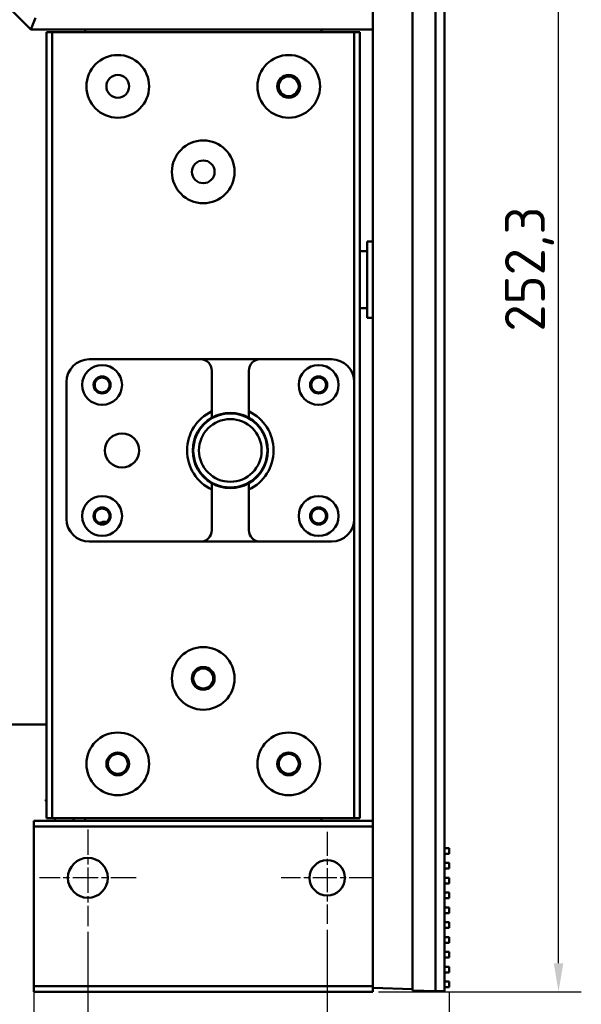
# Model space of a CAD drawing. Header units: millimetres. Extents: x 0 to 4584, y -120 to 1188.
# Tile 16 of 105: x 425 to 523, y 202 to 375. Entities that reach past the tile are written whole.
import ezdxf

# ---------------------------------------------------------------- set-up
doc = ezdxf.new("R2010")
doc.units = ezdxf.units.MM
doc.header["$LTSCALE"] = 2
doc.linetypes.add('CHAIN', pattern=[0.3543, 0.2362, -0.0295, 0.0591, -0.0295])
for name, color, linetype, lineweight in [('Bemaßung (ISO)', 7, 'Continuous', 25), ('Mittelpunktmarkierung (ISO)', 7, 'Continuous', 25), ('Sichtbar (ISO)', 7, 'Continuous', 50)]:
    doc.layers.add(name, color=color, linetype=linetype, lineweight=lineweight)
doc.styles.add('Notiztext (DIN)', font='isocpeur.ttf')
doc.dimstyles.new('Standard (DIN)', dxfattribs={"dimscale": 2, "dimtxt": 3.5, "dimasz": 2.5, "dimexe": 2, "dimexo": 0.5, "dimgap": 0.5, "dimtad": 1, "dimrnd": 1e-08, "dimtxsty": 'Notiztext (DIN)', "dimcen": 0.09, "dimdle": 10, "dimclrd": 256, "dimclre": 256, "dimclrt": 256, "dimadec": 0, "dimazin": 0, "dimtfac": 1, "dimtmove": 0, "dimatfit": 3, "dimfxl": 1, "dimtolj": 1, "dimtzin": 0, "dimlwd": -1, "dimlwe": -1, "dimarcsym": 0})

# ---------------------------------------------------------------- blocks, each defined once
blk = doc.blocks.new('*D19')
at = {"layer": 'Bemaßung (ISO)', "transparency": 16777216}
for p, q in [((500.57, 456.89), (523.48, 456.89)), ((519.48, 209.59), (519.48, 451.89)), ((487.88, 204.59), (523.48, 204.59))]:
    blk.add_line(p, q, dxfattribs=at)
for points in [[(518.64, 451.89), (520.31, 451.89), (519.48, 456.89)], [(518.64, 209.59), (520.31, 209.59), (519.48, 204.59)]]:
    blk.add_solid(points, dxfattribs=at)
at = {"layer": 'Defpoints', "color": 0, "transparency": 16777216}
for p in [(499.57, 456.89), (519.48, 456.89), (486.88, 204.59)]:
    blk.add_point(p, dxfattribs=at)
at = {"layer": 'Bemaßung (ISO)', "transparency": 16777216, "insert": (510.08, 320.44), "char_height": 7, "attachment_point": 1, "rotation": 90, "style": 'Notiztext (DIN)'}
blk.add_mtext('\\A1;252,3', dxfattribs=at)
blk = doc.blocks.new('*D21')
at = {"layer": 'Bemaßung (ISO)', "transparency": 16777216}
for p, q in [((474.17, 456.89), (198.38, 456.89)), ((202.38, 451.89), (202.38, 379.89)), ((296.28, 374.89), (198.38, 374.89))]:
    blk.add_line(p, q, dxfattribs=at)
for points in [[(201.54, 451.89), (203.21, 451.89), (202.38, 456.89)], [(201.54, 379.89), (203.21, 379.89), (202.38, 374.89)]]:
    blk.add_solid(points, dxfattribs=at)
at = {"layer": 'Defpoints', "color": 0, "transparency": 16777216}
for p in [(475.17, 456.89), (202.38, 374.89), (297.28, 374.89)]:
    blk.add_point(p, dxfattribs=at)
at = {"layer": 'Bemaßung (ISO)', "transparency": 16777216, "insert": (194.38, 411.65), "char_height": 7, "attachment_point": 1, "rotation": 90, "style": 'Notiztext (DIN)'}
blk.add_mtext('\\A1;82', dxfattribs=at)
blk = doc.blocks.new('*D23')
at = {"layer": 'Bemaßung (ISO)', "transparency": 16777216}
for p, q in [((420.68, 250.49), (420.68, 146.96)), ((500.28, 204.4), (500.28, 146.96)), ((425.68, 150.96), (495.28, 150.96))]:
    blk.add_line(p, q, dxfattribs=at)
for points in [[(425.68, 151.79), (425.68, 150.12), (420.68, 150.96)], [(495.28, 151.79), (495.28, 150.12), (500.28, 150.96)]]:
    blk.add_solid(points, dxfattribs=at)
at = {"layer": 'Defpoints', "color": 0, "transparency": 16777216}
for p in [(420.68, 251.49), (500.28, 205.4), (500.28, 150.96)]:
    blk.add_point(p, dxfattribs=at)
at = {"layer": 'Bemaßung (ISO)', "transparency": 16777216, "insert": (452.64, 160.36), "char_height": 7, "attachment_point": 1, "style": 'Notiztext (DIN)'}
blk.add_mtext('\\A1;79,6', dxfattribs=at)
blk = doc.blocks.new('*D24')
at = {"layer": 'Bemaßung (ISO)', "transparency": 16777216}
for p, q in [((427.38, 204.59), (427.38, 160.96)), ((500.28, 204.4), (500.28, 160.96)), ((432.38, 164.96), (495.28, 164.96))]:
    blk.add_line(p, q, dxfattribs=at)
for points in [[(432.38, 165.79), (432.38, 164.12), (427.38, 164.96)], [(495.28, 165.79), (495.28, 164.12), (500.28, 164.96)]]:
    blk.add_solid(points, dxfattribs=at)
at = {"layer": 'Defpoints', "color": 0, "transparency": 16777216}
for p in [(427.38, 205.59), (500.28, 205.4), (500.28, 164.96)]:
    blk.add_point(p, dxfattribs=at)
at = {"layer": 'Bemaßung (ISO)', "transparency": 16777216, "insert": (455.99, 174.36), "char_height": 7, "attachment_point": 1, "style": 'Notiztext (DIN)'}
blk.add_mtext('\\A1;72,9', dxfattribs=at)
blk = doc.blocks.new('*D25')
at = {"layer": 'Bemaßung (ISO)', "transparency": 16777216}
for p, q in [((353.07, 296.11), (353.07, 132.96)), ((500.28, 204.4), (500.28, 132.96)), ((358.07, 136.96), (495.28, 136.96))]:
    blk.add_line(p, q, dxfattribs=at)
for points in [[(358.07, 137.79), (358.07, 136.12), (353.07, 136.96)], [(495.28, 137.79), (495.28, 136.12), (500.28, 136.96)]]:
    blk.add_solid(points, dxfattribs=at)
at = {"layer": 'Defpoints', "color": 0, "transparency": 16777216}
for p in [(353.07, 297.11), (500.28, 205.4), (500.28, 136.96)]:
    blk.add_point(p, dxfattribs=at)
at = {"layer": 'Bemaßung (ISO)', "transparency": 16777216, "insert": (414.99, 146.36), "char_height": 7, "attachment_point": 1, "style": 'Notiztext (DIN)'}
blk.add_mtext('\\A1;147,21', dxfattribs=at)
blk = doc.blocks.new('*D26')
at = {"layer": 'Bemaßung (ISO)', "transparency": 16777216}
for p, q in [((474.17, 456.89), (184.38, 456.89)), ((188.38, 322.24), (188.38, 451.89)), ((336.28, 317.24), (184.38, 317.24))]:
    blk.add_line(p, q, dxfattribs=at)
for points in [[(187.54, 451.89), (189.21, 451.89), (188.38, 456.89)], [(187.54, 322.24), (189.21, 322.24), (188.38, 317.24)]]:
    blk.add_solid(points, dxfattribs=at)
at = {"layer": 'Defpoints', "color": 0, "transparency": 16777216}
for p in [(188.38, 456.89), (475.17, 456.89), (337.28, 317.24)]:
    blk.add_point(p, dxfattribs=at)
at = {"layer": 'Bemaßung (ISO)', "transparency": 16777216, "insert": (178.98, 374.95), "char_height": 7, "attachment_point": 1, "rotation": 90, "style": 'Notiztext (DIN)'}
blk.add_mtext('\\A1;139,65', dxfattribs=at)
blk = doc.blocks.new('*D30')
at = {"layer": 'Bemaßung (ISO)', "transparency": 16777216}
for p, q in [((436.88, 215.09), (436.88, 174.96)), ((478.88, 215.49), (478.88, 174.96)), ((441.88, 178.96), (473.88, 178.96))]:
    blk.add_line(p, q, dxfattribs=at)
for points in [[(441.88, 179.79), (441.88, 178.12), (436.88, 178.96)], [(473.88, 179.79), (473.88, 178.12), (478.88, 178.96)]]:
    blk.add_solid(points, dxfattribs=at)
at = {"layer": 'Defpoints', "color": 0, "transparency": 16777216}
for p in [(436.88, 216.09), (478.88, 216.49), (478.88, 178.96)]:
    blk.add_point(p, dxfattribs=at)
at = {"layer": 'Bemaßung (ISO)', "transparency": 16777216, "insert": (453.31, 186.96), "char_height": 7, "attachment_point": 1, "style": 'Notiztext (DIN)'}
blk.add_mtext('\\A1;42', dxfattribs=at)
blk = doc.blocks.new('*D31')
at = {"layer": 'Bemaßung (ISO)', "transparency": 16777216}
for p, q in [((478.88, 215.49), (478.88, 174.96)), ((500.28, 204.4), (500.28, 174.96)), ((483.88, 178.96), (495.28, 178.96))]:
    blk.add_line(p, q, dxfattribs=at)
for points in [[(483.88, 179.79), (483.88, 178.12), (478.88, 178.96)], [(495.28, 179.79), (495.28, 178.12), (500.28, 178.96)]]:
    blk.add_solid(points, dxfattribs=at)
at = {"layer": 'Defpoints', "color": 0, "transparency": 16777216}
for p in [(478.88, 216.49), (500.28, 205.4), (500.28, 178.96)]:
    blk.add_point(p, dxfattribs=at)
at = {"layer": 'Bemaßung (ISO)', "transparency": 16777216, "insert": (482.07, 188.36), "char_height": 7, "attachment_point": 1, "style": 'Notiztext (DIN)'}
blk.add_mtext('\\A1;21,4', dxfattribs=at)

msp = doc.modelspace()

# ---------------------------------------------------------------- linework, layer by layer
at = {"layer": 'Mittelpunktmarkierung (ISO)', "linetype": 'CHAIN', "ltscale": 9.445163}
for p, q in [((436.878, 233.0917), (436.878, 216.0917)), ((445.378, 224.5917), (428.378, 224.5917))]:
    msp.add_line(p, q, dxfattribs=at)
at = {"layer": 'Mittelpunktmarkierung (ISO)', "linetype": 'CHAIN', "ltscale": 9.00068}
for p, q in [((478.878, 232.6917), (478.878, 216.4917)), ((486.978, 224.5917), (470.778, 224.5917))]:
    msp.add_line(p, q, dxfattribs=at)
at = {"layer": 'Sichtbar (ISO)'}
for p, q in [((497.878, 454.4917), (497.878, 204.6917)), ((499.478, 454.4917), (499.478, 204.6917)), ((486.878, 450.5916), (486.878, 234.2791)), ((493.878, 450.5916), (493.878, 204.8313)), ((426.878, 373.4917), (416.878, 383.4917)), ((426.878, 373.4917), (427.7065, 375.4917)), ((426.878, 373.4917), (486.878, 373.4917)), ((436.378, 372.9917), (436.378, 373.4917)), ((477.878, 372.9917), (477.878, 373.4917)), ((430.628, 372.9917), (429.628, 372.9917)), ((429.628, 372.9917), (429.628, 235.0917)), ((483.628, 372.9917), (430.628, 372.9917)), ((430.628, 372.9917), (430.628, 235.0917)), ((484.628, 372.9917), (483.628, 372.9917)), ((483.628, 372.9917), (483.628, 311.5917)), ((484.628, 372.9917), (484.628, 235.0917)), ((485.878, 336.2916), (486.878, 336.2916)), ((485.878, 322.8916), (485.878, 336.2916)), ((485.878, 334.5917), (484.628, 334.5917)), ((484.628, 324.5917), (485.878, 324.5917)), ((486.878, 322.8916), (485.878, 322.8916)), ((456.628, 315.5917), (437.128, 315.5917)), ((456.628, 315.5917), (467.128, 315.5917)), ((479.628, 315.5917), (467.128, 315.5917)), ((458.628, 313.5917), (458.628, 306.4618)), ((465.128, 313.5917), (465.128, 306.4618)), ((433.128, 311.5917), (433.128, 287.5917)), ((483.628, 287.5917), (483.628, 311.5917)), ((458.628, 292.7217), (458.628, 285.5917)), ((465.128, 292.7217), (465.128, 285.5917)), ((440.2087, 287.0917), (440.128, 287.0917)), ((483.628, 287.5917), (483.628, 235.0917)), ((437.128, 283.5917), (456.628, 283.5917)), ((467.128, 283.5917), (456.628, 283.5917)), ((467.128, 283.5917), (479.628, 283.5917)), ((420.678, 251.4917), (429.628, 251.4917)), ((429.4326, 238.3359), (429.628, 237.9168)), ((429.4326, 238.3359), (429.628, 238.3359)), ((429.628, 235.0917), (430.628, 235.0917)), ((430.628, 235.0917), (483.628, 235.0917)), ((430.9454, 235.0917), (431.1786, 234.5917)), ((434.4564, 234.6609), (434.2556, 235.0917)), ((436.378, 234.5917), (436.378, 235.0917)), ((477.878, 234.5917), (477.878, 235.0917)), ((483.628, 235.0917), (484.628, 235.0917)), ((427.378, 234.5917), (486.878, 234.5917)), ((427.378, 234.5917), (427.378, 233.5917)), ((427.378, 233.5917), (486.878, 233.5917)), ((427.378, 205.5917), (427.378, 233.5917)), ((486.878, 233.5917), (486.878, 234.2791)), ((486.878, 205.5917), (486.878, 233.5917)), ((499.478, 229.8017), (500.278, 229.8017)), ((499.478, 228.8017), (500.278, 228.8017)), ((500.278, 229.8017), (500.278, 228.8017)), ((499.478, 227.2017), (500.278, 227.2017)), ((500.278, 227.2017), (500.278, 226.2017)), ((499.478, 226.2017), (500.278, 226.2017)), ((499.478, 224.6017), (500.278, 224.6017)), ((499.478, 223.6017), (500.278, 223.6017)), ((500.278, 224.6017), (500.278, 223.6017)), ((499.478, 222.0017), (500.278, 222.0017)), ((500.278, 222.0017), (500.278, 221.0017)), ((499.478, 221.0017), (500.278, 221.0017)), ((499.478, 219.4017), (500.278, 219.4017)), ((499.478, 218.4017), (500.278, 218.4017)), ((500.278, 219.4017), (500.278, 218.4017)), ((499.478, 216.8017), (500.278, 216.8017)), ((500.278, 216.8017), (500.278, 215.8017)), ((499.478, 215.8017), (500.278, 215.8017)), ((499.478, 214.2017), (500.278, 214.2017)), ((499.478, 213.2017), (500.278, 213.2017)), ((500.278, 214.2017), (500.278, 213.2017)), ((499.478, 211.6017), (500.278, 211.6017)), ((500.278, 211.6017), (500.278, 210.6017)), ((499.478, 210.6017), (500.278, 210.6017)), ((499.478, 209.0017), (500.278, 209.0017)), ((499.478, 208.0017), (500.278, 208.0017)), ((500.278, 209.0017), (500.278, 208.0017)), ((499.478, 206.4017), (500.278, 206.4017)), ((500.278, 206.4017), (500.278, 205.4017)), ((427.378, 205.5917), (486.878, 205.5917)), ((427.378, 205.5917), (427.378, 204.5917)), ((427.378, 204.5917), (486.878, 204.5917)), ((486.878, 204.5917), (486.878, 205.5917)), ((486.878, 205.2758), (493.878, 205.0314)), ((497.878, 204.6916), (493.878, 204.8313)), ((497.878, 204.6917), (499.478, 204.6917)), ((497.878, 204.6917), (497.878, 204.6916)), ((499.478, 205.4017), (500.278, 205.4017))]:
    msp.add_line(p, q, dxfattribs=at)
for centre, radius in [((442.128, 363.4917), 5.5), ((472.128, 363.4917), 5.5), ((442.128, 363.4917), 2), ((472.128, 363.4917), 2), ((472.128, 363.4917), 1.75), ((457.128, 348.4917), 5.5), ((457.128, 348.4917), 2), ((439.378, 311.0917), 3.5), ((477.378, 311.0917), 3.5), ((439.378, 311.0917), 1.5), ((439.378, 311.0917), 1.3), ((477.378, 311.0917), 1.5), ((477.378, 311.0917), 1.3), ((461.878, 299.5917), 6.5), ((461.878, 299.5917), 5.5), ((442.878, 299.5917), 3), ((439.378, 288.0917), 3.5), ((477.378, 288.0917), 3.5), ((439.378, 288.0917), 1.5), ((439.378, 288.0917), 1.3), ((477.378, 288.0917), 1.5), ((477.378, 288.0917), 1.3), ((457.128, 259.5917), 5.5), ((457.128, 259.5917), 2), ((457.128, 259.5917), 1.75), ((442.128, 244.5917), 5.5), ((472.128, 244.5917), 5.5), ((442.128, 244.5917), 2), ((442.128, 244.5917), 1.75), ((472.128, 244.5917), 2), ((472.128, 244.5917), 1.75), ((436.878, 224.5917), 3.5), ((478.878, 224.5917), 3.1)]:
    msp.add_circle(centre, radius, dxfattribs=at)
for centre, radius, start, end in [((437.128, 311.5917), 4, 90, 180), ((456.628, 313.5917), 2, 0, 90), ((467.128, 313.5917), 2, 90, 180), ((479.628, 311.5917), 4, 0, 90), ((461.878, 299.5917), 7.6, 115.317348, 244.682655), ((461.878, 299.5917), 6.6, 60.499955, 119.50005), ((461.878, 299.5917), 7.6, 295.317348, 64.682655), ((461.878, 299.5917), 6.6, 119.50005, 240.499955), ((461.878, 299.5917), 6.6, 299.500048, 60.499955), ((461.878, 299.5917), 6.6, 240.499955, 299.500048), ((437.128, 287.5917), 4, 180, 270), ((440.128, 283.0917), 4, 90, 108.203302), ((479.628, 287.5917), 4, 270, 0), ((456.628, 285.5917), 2, 270, 0), ((467.128, 285.5917), 2, 180, 270)]:
    msp.add_arc(centre, radius, start, end, dxfattribs=at)
for points, weights in [([(458.628, 306.4618), (458.628, 305.8593), (458.628, 305.3361)], [1.01197300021, 1.01637058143, 1.01437217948]), ([(465.128, 305.3361), (465.128, 305.8593), (465.128, 306.4618)], [1.01437217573, 1.01637057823, 1.01197299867]), ([(458.628, 293.8474), (458.628, 293.3241), (458.628, 292.7217)], [1.01437218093, 1.01637058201, 1.01197300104]), ([(465.128, 292.7217), (465.128, 293.3241), (465.128, 293.8474)], [1.0119729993, 1.01637057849, 1.01437217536])]:
    msp.add_rational_spline(points, weights, degree=2, dxfattribs=at)
msp.add_open_spline([(434.4564, 234.6609), (434.4671, 234.6381), (434.4776, 234.615), (434.4879, 234.5917)], degree=3, dxfattribs=at)

# ---------------------------------------------------------------- dimensions: what is measured, and where the dimension line sits
at = {"layer": 'Bemaßung (ISO)'}
for base, p1, p2, angle, picture, middle in [((188.378, 456.8917), (337.2766, 317.2402), (475.168, 456.8917), 90, '*D26', (188.378, 387.0259)), ((202.378, 374.8917), (475.168, 456.8917), (297.278, 374.8917), 90, '*D21', (202.378, 415.8517)), ((519.478, 456.8917), (486.878, 204.5917), (499.568, 456.8917), 90, '*D19', (519.478, 330.7617)), ((500.278, 136.958), (353.0719, 297.1087), (500.278, 205.4017), 180, '*D25', (426.715, 136.958)), ((500.278, 150.958), (420.678, 251.4917), (500.278, 205.4017), 180, '*D23', (460.518, 150.958)), ((478.878, 178.958), (436.878, 216.0917), (478.878, 216.4917), 180, '*D30', (457.858, 178.958)), ((500.278, 178.958), (478.878, 216.4917), (500.278, 205.4017), 180, '*D31', (489.598, 178.958))]:
    dim = msp.add_linear_dim(base=base, p1=p1, p2=p2, angle=angle, dimstyle='Standard (DIN)', override={"dimgap": 0.5, "dimdec": 2, "dimtol": 0, "dimlim": 0, "dimtp": 0, "dimtm": 0, "dimtdec": 2, "dimtofl": 0, "dimatfit": 1}, dxfattribs=at)
    dim.commit()
    dim.dimension.update_dxf_attribs({"geometry": picture, "text_midpoint": middle, "dimtype": 160})
dim = msp.add_linear_dim(base=(500.278, 164.958), p1=(427.378, 205.5917), p2=(500.278, 205.4017), dimstyle='Standard (DIN)', override={"dimgap": 0.5, "dimdec": 2, "dimtol": 0, "dimlim": 0, "dimtp": 0, "dimtm": 0, "dimtdec": 2, "dimtofl": 0, "dimatfit": 1}, dxfattribs=at)
dim.commit()
dim.dimension.update_dxf_attribs({"geometry": '*D24', "text_midpoint": (463.868, 164.958), "dimtype": 160})

doc.saveas('drawing.dxf')
